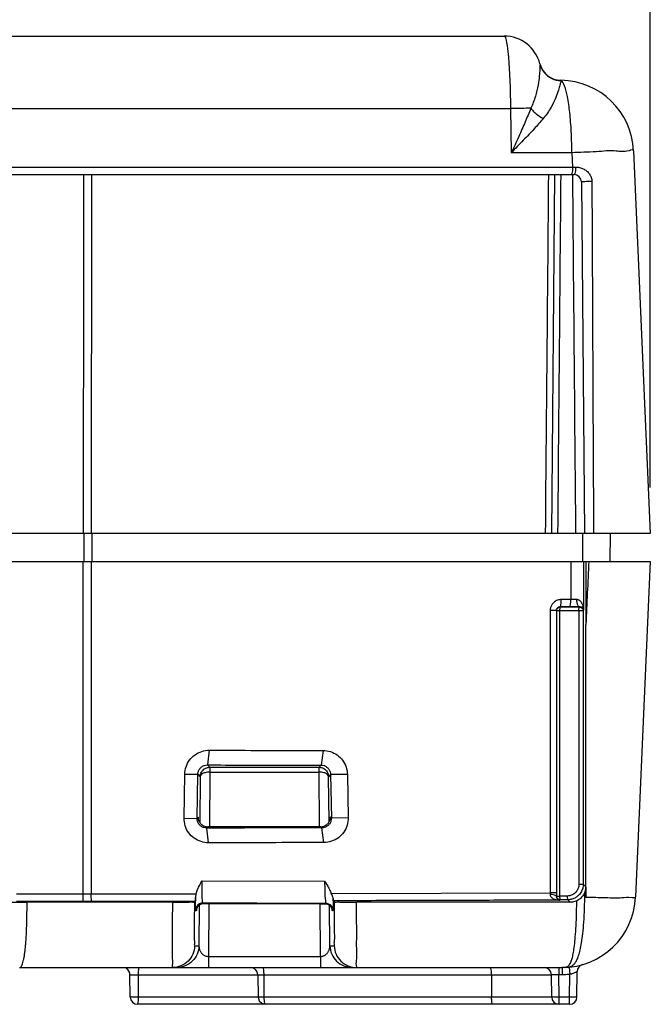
# Model space of a CAD drawing. Header units: inches. Extents: x 0 to 34, y 0 to 22.
# Tile 9 of 73: x 7.5 to 8.4, y 10.6 to 11.9. Entities that reach past the tile are written whole.
import ezdxf

# ---------------------------------------------------------------- set-up
doc = ezdxf.new("R2010")
doc.units = ezdxf.units.IN
doc.header["$LTSCALE"] = 1.87
doc.header["$MEASUREMENT"] = 0
doc.layers.get('0').update_dxf_attribs({"linetype": 'CONTINUOUS'})
doc.layers.add('DIMENSIONS', color=7, linetype='CONTINUOUS')
doc.styles.get("Standard").update_dxf_attribs({"font": 'txt', "width": 0.8})
doc.dimstyles.new('DIMSTYLE_1', dxfattribs={"dimtxt": 0.125, "dimasz": 0.18, "dimexe": 0.18, "dimexo": 0.0625, "dimgap": 0.09, "dimtad": 0, "dimtih": 1, "dimtoh": 1, "dimdec": 3, "dimzin": 4, "dimdsep": 46, "dimtxsty": 'STANDARD', "dimblk": '_FILLED', "dimblk1": '_FILLED', "dimblk2": '_FILLED', "dimcen": 0.09, "dimadec": 0, "dimazin": 0, "dimtp": 0.001, "dimtm": 0.001, "dimtfac": 1, "dimtdec": 3, "dimtofl": 0, "dimtmove": 0, "dimatfit": 3, "dimldrblk": '_FILLED', "dimfxl": 1, "dimtolj": 1, "dimtzin": 4, "dimarcsym": 0})

# ---------------------------------------------------------------- blocks, each defined once
blk = doc.blocks.new('_FILLED')
at = {"color": 0, "linetype": 'BYBLOCK'}
blk.add_solid([(0, 0), (-1, 0.1736), (-1, -0.1736)], dxfattribs=at)
blk = doc.blocks.new('*D0')
at = {"layer": 'DIMENSIONS', "color": 2, "linetype": 'CONTINUOUS'}
for p, q in [((4.3237, 11.2572), (4.3237, 14.2447)), ((8.377, 11.2572), (8.377, 14.2447)), ((4.3237, 14.1197), (5.6945, 14.1197)), ((8.377, 14.1197), (7.2445, 14.1197))]:
    blk.add_line(p, q, dxfattribs=at)
at = {"layer": 'DIMENSIONS', "color": 2, "linetype": 'CONTINUOUS', "xscale": 0.18, "yscale": 0.18, "zscale": 0.18, "rotation": 180}
blk.add_blockref('_FILLED', (4.3237, 14.1197), dxfattribs=at)
at = {"layer": 'DIMENSIONS', "color": 2, "linetype": 'CONTINUOUS', "xscale": 0.18, "yscale": 0.18, "zscale": 0.18}
blk.add_blockref('_FILLED', (8.377, 14.1197), dxfattribs=at)
at = {"layer": 'DIMENSIONS', "color": 2, "linetype": 'CONTINUOUS', "width": 0.8}
for s, p in [('[', (6.382, 14.0572)), (']', (7.082, 14.0572)), ('4.053', (5.757, 14.0572)), ('102.95', (6.482, 14.0572))]:
    blk.add_text(s, height=0.125, dxfattribs=at).set_placement(p)
blk = doc.blocks.new('*D12')
at = {"layer": 'DIMENSIONS', "color": 2, "linetype": 'CONTINUOUS'}
for p, q in [((5.4139, 11.5142), (5.4139, 12.7447)), ((6.3504, 11.6661), (6.3504, 12.7447)), ((5.4139, 12.6197), (5.0539, 12.6197)), ((6.3504, 12.6197), (6.7031, 12.6197))]:
    blk.add_line(p, q, dxfattribs=at)
at = {"layer": 'DIMENSIONS', "color": 2, "linetype": 'CONTINUOUS', "xscale": 0.18, "yscale": 0.18, "zscale": 0.18}
blk.add_blockref('_FILLED', (5.4139, 12.6197), dxfattribs=at)
at = {"layer": 'DIMENSIONS', "color": 2, "linetype": 'CONTINUOUS', "xscale": 0.18, "yscale": 0.18, "zscale": 0.18, "rotation": 180}
blk.add_blockref('_FILLED', (6.3504, 12.6197), dxfattribs=at)
at = {"layer": 'DIMENSIONS', "color": 2, "linetype": 'CONTINUOUS', "width": 0.8}
for s, p in [('.937', (6.7656, 12.5572)), ('[', (7.2906, 12.5572)), ('23.79', (7.3906, 12.5572)), (']', (7.8906, 12.5572))]:
    blk.add_text(s, height=0.125, dxfattribs=at).set_placement(p)

msp = doc.modelspace()

# ---------------------------------------------------------------- linework, layer by layer
at = {"color": 7, "linetype": 'CONTINUOUS'}
for p, q in [((4.522, 11.8697), (8.1787, 11.8697)), ((4.5134, 11.7715), (8.1873, 11.7715)), ((8.1873, 11.7715), (8.1883, 11.7115)), ((8.2705, 11.7115), (8.1883, 11.7115)), ((8.2705, 11.7115), (8.2714, 11.6919)), ((8.3543, 11.7141), (8.377, 11.1947)), ((4.4272, 11.6817), (8.2735, 11.6817)), ((4.4293, 11.6919), (8.2714, 11.6919)), ((7.6187, 11.6817), (7.6183, 11.1947)), ((8.2433, 11.1947), (8.2475, 11.6817)), ((8.2835, 11.6718), (8.2877, 11.1947)), ((8.377, 11.1947), (6.6191, 11.1947)), ((7.6197, 11.1567), (7.6197, 11.1947)), ((8.2852, 11.1567), (8.2855, 11.1947)), ((8.3227, 11.1567), (8.323, 11.1947)), ((6.6201, 11.1567), (8.377, 11.1567)), ((7.6075, 10.6956), (7.6075, 11.1567)), ((7.6182, 11.1567), (7.6182, 10.7056)), ((8.2691, 11.1567), (8.2691, 11.105)), ((8.2865, 11.1567), (8.2865, 11.0904)), ((8.377, 11.1567), (8.3571, 10.7014)), ((8.2691, 11.105), (8.2562, 11.105)), ((8.2547, 11.0949), (8.2546, 11.095)), ((8.2812, 11.095), (8.2809, 11.0948)), ((8.2495, 11.0901), (8.2411, 11.0901)), ((8.2411, 11.0901), (8.2411, 10.707)), ((8.2497, 11.0899), (8.2495, 11.0901)), ((8.2495, 11.0901), (8.2495, 10.707)), ((8.2539, 11.0899), (8.2497, 11.0899)), ((8.2497, 11.0899), (8.2497, 10.7026)), ((8.2801, 11.0898), (8.2539, 11.0899)), ((8.2539, 11.0899), (8.2539, 10.7026)), ((8.2859, 11.0898), (8.2801, 11.0898)), ((8.2801, 11.0898), (8.2801, 10.7187)), ((8.2865, 11.0904), (8.2859, 11.0898)), ((8.2859, 11.0898), (8.2859, 10.7187)), ((7.7785, 10.9006), (7.7761, 10.8806)), ((7.933, 10.9002), (7.9303, 10.8802)), ((7.7761, 10.8806), (7.7792, 10.8774)), ((7.7792, 10.8774), (7.9275, 10.8774)), ((7.7792, 10.8774), (7.7792, 10.8709)), ((7.9303, 10.8802), (7.9275, 10.8774)), ((7.9275, 10.8709), (7.9275, 10.8774)), ((7.7444, 10.8084), (7.7454, 10.8682)), ((7.7454, 10.8682), (7.763, 10.8679)), ((7.762, 10.808), (7.763, 10.8679)), ((7.763, 10.8679), (7.7662, 10.8646)), ((7.7662, 10.8646), (7.7657, 10.8027)), ((7.7792, 10.8709), (7.7786, 10.7963)), ((7.7792, 10.8709), (7.9275, 10.8709)), ((7.9281, 10.7967), (7.9275, 10.8709)), ((7.9432, 10.8674), (7.9405, 10.8646)), ((7.941, 10.8036), (7.9405, 10.8646)), ((7.9659, 10.8677), (7.9432, 10.8674)), ((7.9432, 10.8674), (7.9442, 10.8085)), ((7.9659, 10.8677), (7.967, 10.8089)), ((7.7444, 10.8084), (7.762, 10.808)), ((7.762, 10.808), (7.7637, 10.8098)), ((7.9426, 10.8101), (7.9442, 10.8085)), ((7.967, 10.8089), (7.9442, 10.8085)), ((7.7775, 10.7749), (7.775, 10.7949)), ((7.7757, 10.7955), (7.7765, 10.7964)), ((7.9313, 10.7952), (7.9298, 10.7967)), ((7.934, 10.7752), (7.9313, 10.7952)), ((7.7688, 10.7234), (7.935, 10.723)), ((8.2801, 10.7187), (8.2859, 10.7187)), ((8.2893, 10.7153), (8.2859, 10.7187)), ((7.5169, 10.7055), (7.6075, 10.7055)), ((7.6075, 10.7055), (7.7608, 10.7058)), ((7.9441, 10.7063), (8.2411, 10.707)), ((8.2495, 10.707), (8.2411, 10.707)), ((7.5169, 10.6956), (7.6075, 10.6956)), ((7.7285, 10.6942), (7.5313, 10.6942)), ((7.7584, 10.6948), (7.7595, 10.6958)), ((7.7649, 10.6906), (7.7645, 10.6352)), ((7.7692, 10.6925), (7.7708, 10.6927)), ((7.7708, 10.6927), (7.77, 10.6934)), ((7.7708, 10.6927), (7.7708, 10.6927)), ((7.7779, 10.6926), (7.7773, 10.6207)), ((7.9294, 10.6207), (7.9289, 10.6922)), ((7.9363, 10.693), (7.9356, 10.6923)), ((7.9356, 10.6923), (7.9356, 10.6923)), ((7.9483, 10.6948), (7.9467, 10.6963)), ((8.2683, 10.6942), (7.9782, 10.6942)), ((8.2497, 10.7026), (8.2495, 10.7024)), ((8.2497, 10.7026), (8.2539, 10.7026)), ((8.2642, 10.7026), (8.2539, 10.7026)), ((8.2547, 10.6976), (8.2542, 10.6971)), ((8.2683, 10.6942), (8.265, 10.6976)), ((7.7608, 10.6828), (7.76, 10.6836)), ((7.9422, 10.6352), (7.9418, 10.6899)), ((7.9454, 10.6842), (7.9454, 10.684)), ((7.9463, 10.6832), (7.9456, 10.6825)), ((7.7586, 10.6352), (7.7645, 10.6352)), ((7.9422, 10.6352), (7.9481, 10.6352)), ((7.7773, 10.6207), (7.9294, 10.6207)), ((7.7773, 10.6207), (7.7773, 10.6057)), ((7.9294, 10.6207), (7.9294, 10.6057)), ((7.5212, 10.6057), (8.2572, 10.6057)), ((8.2529, 10.6057), (8.2529, 10.5958)), ((8.2572, 10.6057), (8.2572, 10.5958)), ((8.2668, 10.6062), (8.2678, 10.5963)), ((8.2775, 10.5656), (8.2778, 10.6002)), ((7.6712, 10.5656), (7.6709, 10.5958)), ((7.6823, 10.5958), (7.8444, 10.5958)), ((7.6826, 10.5656), (7.6823, 10.5958)), ((7.8444, 10.5958), (7.8447, 10.5656)), ((7.8528, 10.5958), (8.2429, 10.5958)), ((7.8531, 10.5656), (7.8528, 10.5958)), ((8.1615, 10.5958), (8.1616, 10.5656)), ((8.2432, 10.5656), (8.2429, 10.5958)), ((8.2572, 10.5958), (8.2529, 10.5958)), ((8.2532, 10.5656), (8.2529, 10.5958)), ((8.2675, 10.5656), (8.2678, 10.5963)), ((7.8447, 10.5656), (7.6826, 10.5656)), ((7.8497, 10.5571), (7.8547, 10.5557)), ((8.2432, 10.5656), (7.8531, 10.5656)), ((8.2675, 10.5656), (8.2532, 10.5656)), ((8.2532, 10.5557), (8.2532, 10.5656)), ((8.2675, 10.5557), (8.2675, 10.5656)), ((8.2675, 10.5557), (7.6812, 10.5557))]:
    msp.add_line(p, q, dxfattribs=at)
for points in [[(7.761, 10.6847), (7.761, 10.6844), (7.761, 10.6847), (7.7614, 10.6862), (7.7629, 10.6888), (7.7655, 10.6912), (7.7692, 10.6925)], [(7.9356, 10.6923), (7.9374, 10.6921), (7.941, 10.6906), (7.9436, 10.6882), (7.945, 10.6856), (7.9454, 10.6842)], [(7.8447, 10.5656), (7.8461, 10.5606), (7.8497, 10.5571)]]:
    msp.add_lwpolyline(points, dxfattribs=at)
for centre, radius, start, end in [((8.1787, 11.8197), 0.05, 14.121, 90), ((8.2562, 11.8397), 0.03, 194.4686, 269.214), ((8.2544, 11.7097), 0.1, 2.5, 89.2147), ((8.2735, 11.6717), 0.01, 0.5, 90), ((8.2572, 10.7057), 0.1, 270, 357.5), ((7.6609, 10.5957), 0.01, 0.5, 60.1667), ((7.8344, 10.5957), 0.01, 0.5709, 90), ((8.2329, 10.5957), 0.01, 0.5, 90), ((8.2878, 10.6001), 0.01, 106.1574, 179.5), ((7.6812, 10.5657), 0.01, 180.5, 270), ((8.2532, 10.5657), 0.01, 180.5, 270), ((8.2675, 10.5657), 0.01, 270, 359.5)]:
    msp.add_arc(centre, radius, start, end, dxfattribs=at)
for points, knots in [([(8.1787, 11.8697), (8.18, 11.8697), (8.1814, 11.8634), (8.1831, 11.8553), (8.1846, 11.8392), (8.186, 11.8197), (8.1869, 11.7963), (8.1872, 11.78), (8.1873, 11.7715)], [0, 0, 0, 0, 0.039314, 0.140019, 0.298167, 0.503589, 0.742775, 1, 1, 1, 1]), ([(8.2272, 11.8319), (8.2274, 11.8312), (8.2272, 11.8287), (8.2271, 11.8234), (8.2263, 11.8146), (8.2247, 11.8023), (8.2212, 11.7874), (8.2173, 11.777), (8.2147, 11.7717)], [0, 0, 0, 0, 0.035234, 0.119436, 0.260391, 0.46096, 0.718056, 1, 1, 1, 1]), ([(8.2272, 11.8319), (8.2283, 11.8277), (8.2323, 11.8197), (8.2428, 11.8114), (8.2515, 11.8094), (8.2559, 11.8093)], [0, 0, 0, 0, 0.33298, 0.666276, 1, 1, 1, 1]), ([(8.2559, 11.8093), (8.2557, 11.8086), (8.2552, 11.8066), (8.2541, 11.8023), (8.2522, 11.7953), (8.2485, 11.7851), (8.242, 11.7719), (8.2357, 11.7626), (8.2317, 11.758)], [0, 0, 0, 0, 0.036228, 0.109968, 0.232126, 0.416761, 0.678404, 1, 1, 1, 1]), ([(8.2558, 11.8097), (8.2558, 11.8097), (8.2558, 11.8095), (8.2559, 11.8094), (8.2559, 11.8093)], [0, 0, 0, 0, 0.250604, 1, 1, 1, 1]), ([(8.2705, 11.72), (8.2703, 11.7267), (8.2698, 11.7421), (8.2681, 11.7646), (8.2652, 11.7858), (8.2617, 11.7999), (8.2583, 11.8079), (8.2559, 11.8093)], [0, 0, 0, 0, 0.218469, 0.505416, 0.741861, 0.909454, 1, 1, 1, 1]), ([(8.2147, 11.7717), (8.2105, 11.7717), (8.2014, 11.7717), (8.1922, 11.7715), (8.1873, 11.7715)], [0, 0, 0, 0, 0.460135, 1, 1, 1, 1]), ([(8.2147, 11.7717), (8.2123, 11.7656), (8.207, 11.7527), (8.1982, 11.7326), (8.1918, 11.7187), (8.1883, 11.7115)], [0, 0, 0, 0, 0.302169, 0.635802, 1, 1, 1, 1]), ([(8.2147, 11.7717), (8.2162, 11.7699), (8.2195, 11.7664), (8.2252, 11.7618), (8.2295, 11.7592), (8.2317, 11.758)], [0, 0, 0, 0, 0.315109, 0.653793, 1, 1, 1, 1]), ([(8.2317, 11.758), (8.2276, 11.7531), (8.2187, 11.7431), (8.2042, 11.7277), (8.1938, 11.717), (8.1884, 11.7115)], [0, 0, 0, 0, 0.297245, 0.631311, 1, 1, 1, 1]), ([(8.3543, 11.7141), (8.3542, 11.7161), (8.3416, 11.7115), (8.329, 11.7152), (8.3009, 11.7121), (8.2815, 11.7119), (8.2705, 11.7115)], [0, 0, 0, 0, 0.073292, 0.283843, 0.605907, 1, 1, 1, 1]), ([(7.6079, 11.6817), (7.6078, 11.6196), (7.6077, 11.4573), (7.6075, 11.2949), (7.6074, 11.1947)], [0, 0, 0, 0, 0.382599, 1, 1, 1, 1]), ([(8.2349, 11.1947), (8.2356, 11.2806), (8.2371, 11.4429), (8.2385, 11.6053), (8.2391, 11.6817)], [0, 0, 0, 0, 0.528927, 1, 1, 1, 1]), ([(8.2516, 11.1947), (8.2524, 11.2806), (8.2538, 11.4429), (8.2552, 11.6052), (8.2559, 11.6817)], [0, 0, 0, 0, 0.528902, 1, 1, 1, 1]), ([(8.2714, 11.6919), (8.2714, 11.6902), (8.2713, 11.6871), (8.2709, 11.6846), (8.2706, 11.6831)], [0, 0, 0, 0, 0.573326, 1, 1, 1, 1]), ([(8.2714, 11.6919), (8.2721, 11.6919), (8.2735, 11.6919), (8.2749, 11.6919), (8.2755, 11.6919)], [0, 0, 0, 0, 0.500927, 1, 1, 1, 1]), ([(8.2755, 11.6919), (8.2756, 11.6902), (8.2754, 11.6871), (8.2749, 11.684), (8.2741, 11.6817), (8.2735, 11.6817)], [0, 0, 0, 0, 0.479354, 0.838603, 1, 1, 1, 1]), ([(8.2755, 11.6919), (8.2773, 11.6919), (8.2809, 11.6916), (8.2843, 11.6904), (8.2859, 11.6896)], [0, 0, 0, 0, 0.497664, 1, 1, 1, 1]), ([(8.2906, 11.6867), (8.292, 11.6855), (8.2944, 11.6829), (8.296, 11.6798), (8.2966, 11.6783)], [0, 0, 0, 0, 0.532261, 1, 1, 1, 1]), ([(8.276, 11.1947), (8.2753, 11.2781), (8.2739, 11.4371), (8.2725, 11.5961), (8.2719, 11.6717)], [0, 0, 0, 0, 0.524353, 1, 1, 1, 1]), ([(8.2977, 11.6722), (8.296, 11.6722), (8.293, 11.6721), (8.2883, 11.6723), (8.286, 11.6716), (8.2835, 11.6722), (8.2835, 11.6718)], [0, 0, 0, 0, 0.343717, 0.675101, 0.913171, 1, 1, 1, 1]), ([(8.2966, 11.6783), (8.2967, 11.6781), (8.2973, 11.6761), (8.2977, 11.674), (8.2977, 11.6722)], [0, 0, 0, 0, 0.10586, 1, 1, 1, 1]), ([(8.2977, 11.6722), (8.2979, 11.6172), (8.2985, 11.5091), (8.2992, 11.35), (8.2997, 11.2458), (8.3, 11.1947)], [0, 0, 0, 0, 0.345635, 0.67897, 1, 1, 1, 1]), ([(7.6088, 11.1567), (7.6088, 11.1594), (7.6088, 11.1721), (7.6088, 11.1847), (7.6088, 11.1947)], [0, 0, 0, 0, 0.210539, 1, 1, 1, 1]), ([(8.2897, 11.1567), (8.2897, 11.1425), (8.2897, 11.114), (8.2896, 11.0855), (8.2896, 11.0712)], [0, 0, 0, 0, 0.500034, 1, 1, 1, 1]), ([(8.2934, 11.1567), (8.2928, 11.1425), (8.2915, 11.114), (8.2903, 11.0855), (8.2896, 11.0712)], [0, 0, 0, 0, 0.49998, 1, 1, 1, 1]), ([(8.2562, 11.105), (8.2554, 11.105), (8.2536, 11.1049), (8.2509, 11.1042), (8.2482, 11.1029), (8.2454, 11.1008), (8.2431, 11.0979), (8.2415, 11.0942), (8.2411, 11.0915), (8.2411, 11.0901)], [0, 0, 0, 0, 0.104386, 0.220551, 0.35051, 0.495516, 0.654111, 0.822879, 1, 1, 1, 1]), ([(8.2546, 11.095), (8.2551, 11.0951), (8.2556, 11.0974), (8.2561, 11.1003), (8.2562, 11.1034), (8.2562, 11.105)], [0, 0, 0, 0, 0.15685, 0.517262, 1, 1, 1, 1]), ([(8.2675, 11.095), (8.268, 11.095), (8.2685, 11.0974), (8.269, 11.1003), (8.2691, 11.1033), (8.2691, 11.105)], [0, 0, 0, 0, 0.157061, 0.517416, 1, 1, 1, 1]), ([(8.2773, 11.105), (8.2765, 11.105), (8.2748, 11.105), (8.272, 11.105), (8.2701, 11.105), (8.2691, 11.105)], [0, 0, 0, 0, 0.297702, 0.637637, 1, 1, 1, 1]), ([(8.2865, 11.0904), (8.2865, 11.0913), (8.2864, 11.0929), (8.286, 11.0952), (8.2854, 11.0973), (8.2847, 11.099), (8.2839, 11.1005), (8.2831, 11.1018), (8.2821, 11.1029), (8.2811, 11.1038), (8.28, 11.1044), (8.2787, 11.1049), (8.2778, 11.105), (8.2773, 11.105)], [0, 0, 0, 0, 0.137264, 0.260424, 0.370995, 0.470892, 0.561713, 0.644032, 0.718373, 0.786879, 0.853464, 0.922543, 1, 1, 1, 1]), ([(8.2546, 11.095), (8.2543, 11.095), (8.2537, 11.095), (8.2528, 11.0948), (8.2519, 11.0943), (8.251, 11.0936), (8.2502, 11.0927), (8.2496, 11.0914), (8.2495, 11.0905), (8.2495, 11.0901)], [0, 0, 0, 0, 0.10485, 0.221321, 0.351303, 0.496067, 0.654302, 0.822831, 1, 1, 1, 1]), ([(8.2497, 11.0899), (8.2497, 11.0907), (8.2502, 11.0925), (8.2521, 11.0944), (8.2539, 11.0949), (8.2547, 11.0949)], [0, 0, 0, 0, 0.333325, 0.666675, 1, 1, 1, 1]), ([(8.2547, 11.0949), (8.2545, 11.0948), (8.2542, 11.0937), (8.2539, 11.0922), (8.254, 11.0907), (8.2539, 11.0899)], [0, 0, 0, 0, 0.156877, 0.517282, 1, 1, 1, 1]), ([(8.2675, 11.095), (8.2653, 11.095), (8.261, 11.095), (8.2567, 11.095), (8.2546, 11.095)], [0, 0, 0, 0, 0.499983, 1, 1, 1, 1]), ([(8.2809, 11.0948), (8.2766, 11.0948), (8.2678, 11.0948), (8.2591, 11.0948), (8.2547, 11.0949)], [0, 0, 0, 0, 0.499953, 1, 1, 1, 1]), ([(8.2812, 11.095), (8.2798, 11.095), (8.2769, 11.095), (8.274, 11.095), (8.2724, 11.095)], [0, 0, 0, 0, 0.467259, 1, 1, 1, 1]), ([(8.2812, 11.095), (8.2804, 11.0951), (8.2787, 11.0968), (8.2781, 11.0988), (8.2778, 11.1001)], [0, 0, 0, 0, 0.37604, 1, 1, 1, 1]), ([(8.2801, 11.0898), (8.2801, 11.0906), (8.2801, 11.0921), (8.2804, 11.0936), (8.2806, 11.0948), (8.2809, 11.0948)], [0, 0, 0, 0, 0.482405, 0.842693, 1, 1, 1, 1]), ([(8.2809, 11.0948), (8.2818, 11.0948), (8.2835, 11.0943), (8.285, 11.0928), (8.2856, 11.0917), (8.2857, 11.0913)], [0, 0, 0, 0, 0.403491, 0.825188, 1, 1, 1, 1]), ([(8.2865, 11.0904), (8.2865, 11.0907), (8.2864, 11.0912), (8.2862, 11.092), (8.2858, 11.0926), (8.2854, 11.0932), (8.2849, 11.0936), (8.2844, 11.0941), (8.2839, 11.0944), (8.2833, 11.0947), (8.2827, 11.0949), (8.2822, 11.0949), (8.282, 11.095)], [0, 0, 0, 0, 0.119745, 0.230734, 0.335118, 0.434887, 0.531537, 0.625318, 0.71612, 0.805674, 0.898412, 1, 1, 1, 1]), ([(8.2893, 10.7008), (8.2894, 10.7392), (8.2894, 10.8187), (8.2895, 10.9422), (8.2896, 11.0273), (8.2896, 11.0712)], [0, 0, 0, 0, 0.310809, 0.644315, 1, 1, 1, 1]), ([(7.7454, 10.8682), (7.7455, 10.8715), (7.7466, 10.8783), (7.7514, 10.8875), (7.7589, 10.8948), (7.7682, 10.8995), (7.7751, 10.9006), (7.7785, 10.9006)], [0, 0, 0, 0, 0.195805, 0.395907, 0.597667, 0.799497, 1, 1, 1, 1]), ([(7.7785, 10.9006), (7.7947, 10.9005), (7.832, 10.9004), (7.8835, 10.9003), (7.9188, 10.9002), (7.933, 10.9002)], [0, 0, 0, 0, 0.31491, 0.724792, 1, 1, 1, 1]), ([(7.933, 10.9002), (7.9363, 10.9002), (7.9431, 10.8991), (7.9524, 10.8945), (7.9598, 10.8872), (7.9647, 10.878), (7.9659, 10.8711), (7.9659, 10.8677)], [0, 0, 0, 0, 0.196677, 0.396536, 0.597676, 0.800004, 1, 1, 1, 1]), ([(7.763, 10.8679), (7.763, 10.8692), (7.7635, 10.8718), (7.7654, 10.8755), (7.7683, 10.8783), (7.772, 10.8802), (7.7747, 10.8806), (7.7761, 10.8806)], [0, 0, 0, 0, 0.195756, 0.396332, 0.597773, 0.798783, 1, 1, 1, 1]), ([(7.7662, 10.8646), (7.7662, 10.8668), (7.7675, 10.8713), (7.772, 10.8758), (7.7758, 10.8771), (7.7775, 10.8773)], [0, 0, 0, 0, 0.360652, 0.725648, 1, 1, 1, 1]), ([(7.7761, 10.8806), (7.7923, 10.8805), (7.8295, 10.8804), (7.8809, 10.8803), (7.9161, 10.8802), (7.9303, 10.8802)], [0, 0, 0, 0, 0.31491, 0.724792, 1, 1, 1, 1]), ([(7.9275, 10.8774), (7.9298, 10.8774), (7.9343, 10.8762), (7.9392, 10.8714), (7.9405, 10.8669), (7.9405, 10.8646)], [0, 0, 0, 0, 0.333325, 0.666675, 1, 1, 1, 1]), ([(7.9303, 10.8802), (7.9316, 10.8802), (7.9343, 10.8798), (7.9379, 10.8779), (7.9408, 10.8751), (7.9427, 10.8714), (7.9432, 10.8687), (7.9432, 10.8674)], [0, 0, 0, 0, 0.19622, 0.396228, 0.597179, 0.799044, 1, 1, 1, 1]), ([(7.7792, 10.8709), (7.777, 10.8709), (7.7731, 10.8704), (7.7682, 10.8686), (7.7662, 10.8659), (7.7662, 10.8646)], [0, 0, 0, 0, 0.419609, 0.761656, 1, 1, 1, 1]), ([(7.9405, 10.8646), (7.9405, 10.8659), (7.9385, 10.8686), (7.9336, 10.8704), (7.9297, 10.8709), (7.9275, 10.8709)], [0, 0, 0, 0, 0.236165, 0.579057, 1, 1, 1, 1]), ([(7.7775, 10.7749), (7.774, 10.7749), (7.7671, 10.776), (7.7576, 10.7807), (7.7501, 10.7883), (7.7453, 10.7978), (7.7443, 10.8049), (7.7444, 10.8084)], [0, 0, 0, 0, 0.196738, 0.396836, 0.597885, 0.800134, 1, 1, 1, 1]), ([(7.775, 10.7949), (7.7737, 10.7949), (7.7709, 10.7953), (7.7672, 10.7972), (7.7642, 10.8001), (7.7624, 10.8039), (7.762, 10.8067), (7.762, 10.808)], [0, 0, 0, 0, 0.19704, 0.397753, 0.598368, 0.7996, 1, 1, 1, 1]), ([(7.7667, 10.801), (7.7657, 10.8022), (7.7641, 10.805), (7.7637, 10.8082), (7.7637, 10.8098)], [0, 0, 0, 0, 0.499002, 1, 1, 1, 1]), ([(7.9298, 10.7967), (7.9306, 10.7967), (7.9321, 10.7968), (7.9335, 10.7972), (7.9342, 10.7975)], [0, 0, 0, 0, 0.499293, 1, 1, 1, 1]), ([(7.9442, 10.8085), (7.9442, 10.8072), (7.9439, 10.8044), (7.9421, 10.8007), (7.9391, 10.7977), (7.9354, 10.7957), (7.9327, 10.7952), (7.9313, 10.7952)], [0, 0, 0, 0, 0.196669, 0.398029, 0.59965, 0.800275, 1, 1, 1, 1]), ([(7.967, 10.8089), (7.967, 10.8055), (7.966, 10.7985), (7.9614, 10.789), (7.954, 10.7813), (7.9445, 10.7764), (7.9375, 10.7753), (7.934, 10.7752)], [0, 0, 0, 0, 0.19626, 0.396661, 0.598347, 0.800052, 1, 1, 1, 1]), ([(7.9426, 10.8101), (7.9427, 10.8087), (7.9423, 10.8059), (7.9406, 10.8022), (7.9378, 10.7993), (7.9355, 10.7979), (7.9342, 10.7975)], [0, 0, 0, 0, 0.260521, 0.507198, 0.752068, 1, 1, 1, 1]), ([(7.7747, 10.7965), (7.775, 10.7964), (7.7756, 10.7964), (7.7762, 10.7964), (7.7765, 10.7964)], [0, 0, 0, 0, 0.500131, 1, 1, 1, 1]), ([(7.9313, 10.7952), (7.9149, 10.7952), (7.8772, 10.7951), (7.8252, 10.795), (7.7894, 10.7949), (7.775, 10.7949)], [0, 0, 0, 0, 0.314562, 0.723481, 1, 1, 1, 1]), ([(7.9298, 10.7967), (7.9128, 10.7967), (7.8787, 10.7966), (7.8277, 10.7965), (7.7936, 10.7964), (7.7765, 10.7964)], [0, 0, 0, 0, 0.333141, 0.666477, 1, 1, 1, 1]), ([(7.934, 10.7752), (7.9176, 10.7752), (7.8798, 10.7751), (7.8277, 10.775), (7.7919, 10.7749), (7.7775, 10.7749)], [0, 0, 0, 0, 0.314562, 0.723481, 1, 1, 1, 1]), ([(7.7608, 10.7058), (7.7613, 10.7078), (7.7626, 10.7118), (7.7655, 10.7176), (7.7677, 10.7215), (7.7688, 10.7234)], [0, 0, 0, 0, 0.314679, 0.648483, 1, 1, 1, 1]), ([(7.77, 10.6934), (7.7695, 10.6936), (7.7695, 10.6963), (7.7688, 10.6999), (7.7688, 10.7066), (7.7687, 10.7145), (7.7688, 10.7204), (7.7688, 10.7234)], [0, 0, 0, 0, 0.056764, 0.201817, 0.422223, 0.696325, 1, 1, 1, 1]), ([(7.935, 10.723), (7.9361, 10.7211), (7.9384, 10.7174), (7.9416, 10.7119), (7.9433, 10.7081), (7.9441, 10.7063)], [0, 0, 0, 0, 0.350184, 0.683429, 1, 1, 1, 1]), ([(7.935, 10.723), (7.935, 10.72), (7.9352, 10.7142), (7.9355, 10.7062), (7.9355, 10.6996), (7.9363, 10.6958), (7.9359, 10.6934), (7.9363, 10.693)], [0, 0, 0, 0, 0.304367, 0.579981, 0.800983, 0.94563, 1, 1, 1, 1]), ([(8.2801, 10.7187), (8.2801, 10.7179), (8.28, 10.7165), (8.2796, 10.7144), (8.2788, 10.7123), (8.2777, 10.7101), (8.2761, 10.708), (8.274, 10.7059), (8.2713, 10.7042), (8.2691, 10.7034), (8.268, 10.7031)], [0, 0, 0, 0, 0.100634, 0.201364, 0.306084, 0.418264, 0.541225, 0.678105, 0.83141, 1, 1, 1, 1]), ([(7.6193, 10.6956), (7.6188, 10.6956), (7.6188, 10.6981), (7.6182, 10.7008), (7.6182, 10.7039), (7.6182, 10.7056)], [0, 0, 0, 0, 0.147727, 0.510675, 1, 1, 1, 1]), ([(7.7608, 10.7058), (7.7606, 10.7053), (7.7603, 10.7041), (7.7599, 10.7024), (7.7598, 10.7012), (7.7598, 10.7007)], [0, 0, 0, 0, 0.349311, 0.691679, 1, 1, 1, 1]), ([(7.9466, 10.6991), (7.9466, 10.6998), (7.9462, 10.7013), (7.9452, 10.7037), (7.9445, 10.7054), (7.9441, 10.7063)], [0, 0, 0, 0, 0.278712, 0.629034, 1, 1, 1, 1]), ([(8.2411, 10.7047), (8.241, 10.7042), (8.2412, 10.7032), (8.2418, 10.7019), (8.2429, 10.7006), (8.2444, 10.6995), (8.2463, 10.6985), (8.2486, 10.6978), (8.2513, 10.6972), (8.2532, 10.6971), (8.2542, 10.6971)], [0, 0, 0, 0, 0.085695, 0.175525, 0.272736, 0.383164, 0.510725, 0.65569, 0.816258, 1, 1, 1, 1]), ([(8.2411, 10.707), (8.2411, 10.7067), (8.2411, 10.7059), (8.2411, 10.7051), (8.2411, 10.7047)], [0, 0, 0, 0, 0.489404, 1, 1, 1, 1]), ([(8.2495, 10.7024), (8.2495, 10.7029), (8.2477, 10.7038), (8.245, 10.7044), (8.2425, 10.7046), (8.2411, 10.7047)], [0, 0, 0, 0, 0.173514, 0.522845, 1, 1, 1, 1]), ([(8.2495, 10.707), (8.2495, 10.7063), (8.2495, 10.7047), (8.2495, 10.7032), (8.2495, 10.7024)], [0, 0, 0, 0, 0.489537, 1, 1, 1, 1]), ([(8.2695, 10.6073), (8.2705, 10.6078), (8.2726, 10.6091), (8.2753, 10.6122), (8.2777, 10.6165), (8.28, 10.6223), (8.2821, 10.63), (8.284, 10.64), (8.2856, 10.6527), (8.287, 10.6683), (8.2879, 10.687), (8.2881, 10.7006), (8.288, 10.708)], [0, 0, 0, 0, 0.032504, 0.06927, 0.114655, 0.172731, 0.247487, 0.342937, 0.463053, 0.611406, 0.790409, 1, 1, 1, 1]), ([(8.2807, 10.7048), (8.2799, 10.7039), (8.2779, 10.702), (8.2743, 10.6997), (8.2715, 10.6986), (8.27, 10.6982)], [0, 0, 0, 0, 0.298384, 0.632574, 1, 1, 1, 1]), ([(8.288, 10.708), (8.2874, 10.7062), (8.2856, 10.7029), (8.2819, 10.6989), (8.2788, 10.6969), (8.2772, 10.6962)], [0, 0, 0, 0, 0.341132, 0.67578, 1, 1, 1, 1]), ([(8.2842, 10.7104), (8.2838, 10.7094), (8.2828, 10.7074), (8.2815, 10.7057), (8.2807, 10.7048)], [0, 0, 0, 0, 0.477033, 1, 1, 1, 1]), ([(8.2893, 10.7153), (8.2893, 10.7144), (8.2892, 10.7128), (8.2888, 10.7103), (8.2883, 10.7088), (8.288, 10.708)], [0, 0, 0, 0, 0.332892, 0.666262, 1, 1, 1, 1]), ([(8.2893, 10.7153), (8.2893, 10.7137), (8.2893, 10.7105), (8.2893, 10.7057), (8.2893, 10.7025), (8.2893, 10.7008)], [0, 0, 0, 0, 0.325158, 0.658898, 1, 1, 1, 1]), ([(7.5015, 10.6947), (7.5026, 10.6945), (7.5059, 10.6945), (7.5123, 10.6943), (7.5212, 10.6943), (7.5278, 10.6942), (7.5313, 10.6942)], [0, 0, 0, 0, 0.109377, 0.335958, 0.648922, 1, 1, 1, 1]), ([(7.5256, 10.6123), (7.526, 10.6135), (7.5266, 10.6162), (7.5275, 10.6205), (7.5282, 10.6256), (7.5289, 10.6313), (7.5295, 10.6377), (7.53, 10.6446), (7.5304, 10.652), (7.5307, 10.6598), (7.531, 10.668), (7.5311, 10.6766), (7.5312, 10.6853), (7.5313, 10.6912), (7.5313, 10.6942)], [0, 0, 0, 0, 0.045598, 0.099777, 0.162112, 0.232267, 0.309709, 0.393949, 0.484382, 0.580174, 0.680407, 0.784315, 0.891139, 1, 1, 1, 1]), ([(7.6075, 10.6956), (7.6094, 10.6956), (7.6134, 10.6956), (7.6173, 10.6956), (7.6193, 10.6956)], [0, 0, 0, 0, 0.501129, 1, 1, 1, 1]), ([(7.6193, 10.6956), (7.6427, 10.6956), (7.6894, 10.6957), (7.7362, 10.6958), (7.7595, 10.6958)], [0, 0, 0, 0, 0.500183, 1, 1, 1, 1]), ([(7.7285, 10.6942), (7.7284, 10.6864), (7.7283, 10.6714), (7.728, 10.6502), (7.7284, 10.6329), (7.7275, 10.6182), (7.7294, 10.6119), (7.7276, 10.6057), (7.7286, 10.6057)], [0, 0, 0, 0, 0.265805, 0.508425, 0.713657, 0.869489, 0.966805, 1, 1, 1, 1]), ([(7.7285, 10.6942), (7.7322, 10.6942), (7.7392, 10.6944), (7.7486, 10.694), (7.7544, 10.695), (7.7579, 10.6942), (7.7584, 10.6948)], [0, 0, 0, 0, 0.377628, 0.700838, 0.918887, 1, 1, 1, 1]), ([(7.7584, 10.6948), (7.7584, 10.6894), (7.7582, 10.6793), (7.758, 10.665), (7.7583, 10.6534), (7.7577, 10.6435), (7.7589, 10.6393), (7.7579, 10.6352), (7.7586, 10.6352)], [0, 0, 0, 0, 0.267791, 0.510729, 0.715301, 0.870207, 0.966825, 1, 1, 1, 1]), ([(7.7598, 10.7007), (7.7597, 10.6998), (7.7598, 10.6984), (7.7595, 10.6969), (7.7597, 10.696), (7.7595, 10.6958)], [0, 0, 0, 0, 0.523718, 0.870622, 1, 1, 1, 1]), ([(7.76, 10.6836), (7.7595, 10.6841), (7.7603, 10.6874), (7.7595, 10.6927), (7.7598, 10.6978), (7.7598, 10.7007)], [0, 0, 0, 0, 0.13219, 0.491336, 1, 1, 1, 1]), ([(7.77, 10.6934), (7.7683, 10.6934), (7.7649, 10.6925), (7.761, 10.6887), (7.7601, 10.6853), (7.76, 10.6836)], [0, 0, 0, 0, 0.333328, 0.666678, 1, 1, 1, 1]), ([(7.7664, 10.6917), (7.7662, 10.6916), (7.7646, 10.6907), (7.7633, 10.6895), (7.7624, 10.6882)], [0, 0, 0, 0, 0.125375, 1, 1, 1, 1]), ([(7.77, 10.6934), (7.7978, 10.6933), (7.8532, 10.6932), (7.9086, 10.6931), (7.9363, 10.693)], [0, 0, 0, 0, 0.500244, 1, 1, 1, 1]), ([(7.7708, 10.6927), (7.7891, 10.6926), (7.8257, 10.6925), (7.8807, 10.6924), (7.9173, 10.6923), (7.9356, 10.6923)], [0, 0, 0, 0, 0.333536, 0.666871, 1, 1, 1, 1]), ([(7.9363, 10.693), (7.938, 10.693), (7.9415, 10.6921), (7.9453, 10.6884), (7.9463, 10.6849), (7.9463, 10.6832)], [0, 0, 0, 0, 0.333325, 0.666675, 1, 1, 1, 1]), ([(7.9397, 10.6914), (7.94, 10.6913), (7.9404, 10.6911), (7.9407, 10.6909), (7.9408, 10.6908)], [0, 0, 0, 0, 0.758497, 1, 1, 1, 1]), ([(7.9466, 10.6991), (7.9466, 10.6976), (7.9466, 10.695), (7.9466, 10.6916), (7.9466, 10.6897), (7.9466, 10.6889)], [0, 0, 0, 0, 0.427008, 0.76067, 1, 1, 1, 1]), ([(7.9467, 10.6963), (7.9466, 10.6964), (7.9468, 10.6975), (7.9466, 10.6984), (7.9466, 10.6991)], [0, 0, 0, 0, 0.276727, 1, 1, 1, 1]), ([(8.2542, 10.6971), (8.2201, 10.697), (8.1518, 10.6968), (8.0493, 10.6965), (7.981, 10.6963), (7.9467, 10.6963)], [0, 0, 0, 0, 0.332895, 0.666241, 1, 1, 1, 1]), ([(7.9481, 10.6352), (7.9488, 10.6352), (7.9478, 10.6393), (7.949, 10.6435), (7.9485, 10.6534), (7.9487, 10.665), (7.9485, 10.6793), (7.9484, 10.6894), (7.9483, 10.6948)], [0, 0, 0, 0, 0.033174, 0.129744, 0.284581, 0.489077, 0.731995, 1, 1, 1, 1]), ([(7.9483, 10.6948), (7.9489, 10.6942), (7.9524, 10.695), (7.9581, 10.694), (7.9675, 10.6944), (7.9745, 10.6942), (7.9782, 10.6942)], [0, 0, 0, 0, 0.081068, 0.299122, 0.622408, 1, 1, 1, 1]), ([(7.9784, 10.6086), (7.9776, 10.6126), (7.9793, 10.6182), (7.9783, 10.6329), (7.9787, 10.6502), (7.9784, 10.6714), (7.9783, 10.6864), (7.9782, 10.6942)], [0, 0, 0, 0, 0.100654, 0.261837, 0.474115, 0.725067, 1, 1, 1, 1]), ([(8.2495, 10.7024), (8.2495, 10.702), (8.2495, 10.7014), (8.2498, 10.7005), (8.2502, 10.6996), (8.2507, 10.6989), (8.2514, 10.6982), (8.2522, 10.6976), (8.2531, 10.6972), (8.2538, 10.6971), (8.2542, 10.6971)], [0, 0, 0, 0, 0.12262, 0.24375, 0.361647, 0.480619, 0.603263, 0.7295, 0.858969, 1, 1, 1, 1]), ([(8.2547, 10.6976), (8.2539, 10.6976), (8.2521, 10.6981), (8.2502, 10.7), (8.2497, 10.7017), (8.2497, 10.7026)], [0, 0, 0, 0, 0.333325, 0.666675, 1, 1, 1, 1]), ([(8.2539, 10.7026), (8.254, 10.7018), (8.2539, 10.7002), (8.2542, 10.6988), (8.2545, 10.6976), (8.2547, 10.6976)], [0, 0, 0, 0, 0.482718, 0.843123, 1, 1, 1, 1]), ([(8.265, 10.6976), (8.2633, 10.6976), (8.2598, 10.6976), (8.2564, 10.6976), (8.2547, 10.6976)], [0, 0, 0, 0, 0.499957, 1, 1, 1, 1]), ([(8.2642, 10.7026), (8.2642, 10.7018), (8.2642, 10.7003), (8.2645, 10.6988), (8.2647, 10.6976), (8.265, 10.6976)], [0, 0, 0, 0, 0.482596, 0.842955, 1, 1, 1, 1]), ([(8.2772, 10.6962), (8.2763, 10.6958), (8.2744, 10.695), (8.2714, 10.6944), (8.2694, 10.6942), (8.2683, 10.6942)], [0, 0, 0, 0, 0.333811, 0.66713, 1, 1, 1, 1]), ([(8.2723, 10.6242), (8.2729, 10.6271), (8.2739, 10.6336), (8.2751, 10.6449), (8.2761, 10.6591), (8.2769, 10.6765), (8.2771, 10.6892), (8.2772, 10.6962)], [0, 0, 0, 0, 0.120187, 0.275018, 0.470387, 0.711254, 1, 1, 1, 1]), ([(8.3571, 10.7014), (8.357, 10.6997), (8.3473, 10.7015), (8.337, 10.6992), (8.3143, 10.7004), (8.2984, 10.7005), (8.2893, 10.7008)], [0, 0, 0, 0, 0.072115, 0.27679, 0.596262, 1, 1, 1, 1]), ([(7.7624, 10.6882), (7.7623, 10.688), (7.7621, 10.6877), (7.762, 10.6874), (7.7619, 10.6873)], [0, 0, 0, 0, 0.455537, 1, 1, 1, 1]), ([(7.944, 10.6877), (7.9441, 10.6876), (7.9447, 10.6865), (7.9452, 10.6852), (7.9454, 10.684)], [0, 0, 0, 0, 0.095067, 1, 1, 1, 1]), ([(7.9465, 10.6862), (7.9465, 10.6855), (7.9463, 10.6845), (7.9465, 10.6834), (7.9463, 10.6832)], [0, 0, 0, 0, 0.72847, 1, 1, 1, 1]), ([(7.7586, 10.6352), (7.7585, 10.6313), (7.7569, 10.6236), (7.7502, 10.6138), (7.7403, 10.6072), (7.7325, 10.6057), (7.7286, 10.6057)], [0, 0, 0, 0, 0.250018, 0.500025, 0.750017, 1, 1, 1, 1]), ([(7.7645, 10.6352), (7.7644, 10.6313), (7.7628, 10.6236), (7.7583, 10.617), (7.7555, 10.6143)], [0, 0, 0, 0, 0.500011, 1, 1, 1, 1]), ([(7.7645, 10.6352), (7.7645, 10.6345), (7.7646, 10.6333), (7.7649, 10.6314), (7.7654, 10.6297), (7.7661, 10.6281), (7.7667, 10.6271), (7.767, 10.6266)], [0, 0, 0, 0, 0.219889, 0.424044, 0.619645, 0.810923, 1, 1, 1, 1]), ([(7.767, 10.6266), (7.7673, 10.6261), (7.768, 10.6252), (7.7692, 10.6239), (7.7705, 10.6228), (7.7721, 10.6219), (7.7737, 10.6212), (7.7755, 10.6208), (7.7767, 10.6207), (7.7773, 10.6207)], [0, 0, 0, 0, 0.138411, 0.278661, 0.420301, 0.5628, 0.706715, 0.852729, 1, 1, 1, 1]), ([(7.9294, 10.6207), (7.9298, 10.6207), (7.9307, 10.6208), (7.9321, 10.621), (7.9335, 10.6214), (7.935, 10.6221), (7.9365, 10.623), (7.9378, 10.6242), (7.939, 10.6255), (7.94, 10.6269), (7.9408, 10.6284), (7.9414, 10.6301), (7.9419, 10.6317), (7.9421, 10.6334), (7.9422, 10.6346), (7.9422, 10.6352)], [0, 0, 0, 0, 0.060314, 0.125123, 0.195237, 0.270753, 0.350571, 0.432756, 0.515165, 0.596307, 0.676584, 0.756756, 0.837319, 0.918443, 1, 1, 1, 1]), ([(7.9422, 10.6352), (7.9423, 10.6313), (7.944, 10.6236), (7.9507, 10.6138), (7.9606, 10.6072), (7.9684, 10.6057), (7.9722, 10.6057)], [0, 0, 0, 0, 0.250018, 0.500025, 0.750017, 1, 1, 1, 1]), ([(7.9481, 10.6352), (7.9482, 10.6313), (7.9498, 10.6236), (7.9566, 10.6138), (7.9664, 10.6072), (7.9742, 10.6057), (7.9781, 10.6057)], [0, 0, 0, 0, 0.250001, 0.500004, 0.750004, 1, 1, 1, 1]), ([(8.2692, 10.6131), (8.2699, 10.6146), (8.2711, 10.6183), (8.2719, 10.6221), (8.2723, 10.6242)], [0, 0, 0, 0, 0.42845, 1, 1, 1, 1]), ([(7.5212, 10.6057), (7.5217, 10.6057), (7.5226, 10.6061), (7.5237, 10.6075), (7.5248, 10.6096), (7.5253, 10.6113), (7.5256, 10.6123)], [0, 0, 0, 0, 0.152032, 0.354832, 0.634708, 1, 1, 1, 1]), ([(8.2656, 10.6077), (8.2664, 10.6083), (8.2678, 10.61), (8.2688, 10.6119), (8.2692, 10.6131)], [0, 0, 0, 0, 0.43682, 1, 1, 1, 1]), ([(7.6823, 10.5958), (7.6823, 10.5975), (7.6824, 10.6006), (7.6829, 10.6033), (7.6832, 10.6057), (7.6837, 10.6057)], [0, 0, 0, 0, 0.491, 0.852715, 1, 1, 1, 1]), ([(7.8528, 10.5958), (7.8528, 10.5975), (7.8527, 10.6005), (7.8523, 10.6029), (7.852, 10.6044)], [0, 0, 0, 0, 0.575215, 1, 1, 1, 1]), ([(8.1615, 10.5958), (8.1615, 10.5975), (8.1614, 10.6005), (8.161, 10.603), (8.1606, 10.6044)], [0, 0, 0, 0, 0.574002, 1, 1, 1, 1]), ([(8.2604, 10.6058), (8.2614, 10.6059), (8.2633, 10.6062), (8.2649, 10.6071), (8.2656, 10.6077)], [0, 0, 0, 0, 0.545017, 1, 1, 1, 1]), ([(8.2621, 10.6058), (8.2619, 10.6058), (8.2615, 10.6058), (8.2609, 10.6058), (8.2606, 10.6058), (8.2604, 10.6058)], [0, 0, 0, 0, 0.333099, 0.666374, 1, 1, 1, 1]), ([(8.2778, 10.6002), (8.2778, 10.6002), (8.2775, 10.5999), (8.2771, 10.5998), (8.2761, 10.5992), (8.2748, 10.5986), (8.2729, 10.5978), (8.2709, 10.5971), (8.2697, 10.5968), (8.2692, 10.5966)], [0, 0, 0, 0, 0.016171, 0.07297, 0.180963, 0.347498, 0.572968, 0.849498, 1, 1, 1, 1]), ([(7.6709, 10.5958), (7.6709, 10.5958), (7.6712, 10.5958), (7.6715, 10.5959), (7.6724, 10.5958), (7.6735, 10.5959), (7.6753, 10.5959), (7.6774, 10.5958), (7.6798, 10.5958), (7.6815, 10.5958), (7.6823, 10.5958)], [0, 0, 0, 0, 0.009747, 0.043426, 0.109199, 0.2152, 0.365445, 0.555779, 0.772901, 1, 1, 1, 1]), ([(7.8444, 10.5958), (7.8444, 10.5958), (7.8446, 10.5958), (7.8449, 10.5958), (7.8458, 10.5958), (7.847, 10.5958), (7.8486, 10.5958), (7.8506, 10.5958), (7.852, 10.5958), (7.8528, 10.5958)], [0, 0, 0, 0, 0.01138, 0.058257, 0.150608, 0.296285, 0.493132, 0.723378, 1, 1, 1, 1]), ([(8.2529, 10.5958), (8.2524, 10.5958), (8.2512, 10.5958), (8.2493, 10.5958), (8.2475, 10.5959), (8.2458, 10.5958), (8.2443, 10.5959), (8.2436, 10.5957), (8.2429, 10.5959), (8.2429, 10.5958)], [0, 0, 0, 0, 0.171394, 0.357961, 0.549743, 0.729246, 0.874786, 0.968084, 1, 1, 1, 1]), ([(8.2678, 10.5963), (8.2666, 10.5962), (8.2643, 10.596), (8.2607, 10.5958), (8.2584, 10.5958), (8.2572, 10.5958)], [0, 0, 0, 0, 0.333444, 0.666699, 1, 1, 1, 1]), ([(7.6826, 10.5656), (7.6816, 10.5656), (7.6797, 10.5656), (7.6769, 10.5656), (7.6741, 10.5654), (7.6727, 10.5659), (7.6712, 10.5654), (7.6712, 10.5656)], [0, 0, 0, 0, 0.252166, 0.512562, 0.751722, 0.929825, 1, 1, 1, 1]), ([(7.6812, 10.5557), (7.6817, 10.5557), (7.682, 10.5582), (7.6825, 10.5609), (7.6826, 10.564), (7.6826, 10.5656)], [0, 0, 0, 0, 0.15147, 0.522814, 1, 1, 1, 1]), ([(7.8531, 10.5656), (7.8521, 10.5656), (7.8502, 10.5656), (7.847, 10.5656), (7.8463, 10.5655), (7.8448, 10.5656), (7.8448, 10.5656)], [0, 0, 0, 0, 0.384038, 0.731204, 0.967961, 1, 1, 1, 1]), ([(7.8547, 10.5557), (7.8542, 10.5557), (7.8537, 10.5582), (7.8534, 10.5596), (7.8533, 10.5608)], [0, 0, 0, 0, 0.294862, 1, 1, 1, 1]), ([(8.1635, 10.5557), (8.1629, 10.5557), (8.1622, 10.558), (8.162, 10.5595), (8.1618, 10.5607)], [0, 0, 0, 0, 0.304974, 1, 1, 1, 1]), ([(8.2532, 10.5656), (8.2521, 10.5656), (8.25, 10.5657), (8.2468, 10.5654), (8.2451, 10.566), (8.2432, 10.5653), (8.2432, 10.5656)], [0, 0, 0, 0, 0.330657, 0.650434, 0.899174, 1, 1, 1, 1]), ([(8.2775, 10.5656), (8.2775, 10.5654), (8.2762, 10.5659), (8.2748, 10.5654), (8.2714, 10.5657), (8.269, 10.5656), (8.2675, 10.5656)], [0, 0, 0, 0, 0.056325, 0.240547, 0.562573, 1, 1, 1, 1])]:
    msp.add_open_spline(points, degree=3, knots=knots, dxfattribs=at)
for points in [[(8.2705, 11.7115), (8.2705, 11.7143), (8.2705, 11.7172), (8.2705, 11.72)], [(8.2706, 11.6831), (8.2705, 11.6824), (8.2703, 11.6817), (8.2698, 11.6817)], [(8.2719, 11.6717), (8.2718, 11.6751), (8.2718, 11.6784), (8.2718, 11.6817)], [(8.2859, 11.6896), (8.2876, 11.6888), (8.2892, 11.6879), (8.2906, 11.6867)], [(8.2778, 11.1001), (8.2775, 11.1017), (8.2773, 11.1034), (8.2773, 11.105)], [(8.2724, 11.095), (8.2708, 11.095), (8.2691, 11.095), (8.2675, 11.095)], [(8.282, 11.095), (8.2817, 11.095), (8.2814, 11.095), (8.2812, 11.095)], [(8.2857, 11.0913), (8.2858, 11.0908), (8.2859, 11.0903), (8.2859, 11.0898)], [(7.7775, 10.8773), (7.7781, 10.8774), (7.7786, 10.8774), (7.7792, 10.8774)], [(7.7702, 10.798), (7.7689, 10.7988), (7.7676, 10.7998), (7.7667, 10.801)], [(7.7747, 10.7965), (7.7731, 10.7967), (7.7716, 10.7972), (7.7702, 10.798)], [(8.2859, 10.7187), (8.2859, 10.7177), (8.2859, 10.7168), (8.2857, 10.7159)], [(8.2852, 10.7131), (8.2849, 10.7122), (8.2846, 10.7112), (8.2842, 10.7104)], [(8.2857, 10.7159), (8.2856, 10.7149), (8.2854, 10.714), (8.2852, 10.7131)], [(7.7708, 10.6927), (7.7693, 10.6927), (7.7678, 10.6923), (7.7664, 10.6917)], [(7.9356, 10.6923), (7.937, 10.6923), (7.9384, 10.692), (7.9397, 10.6914)], [(7.9408, 10.6908), (7.9421, 10.6901), (7.9432, 10.689), (7.944, 10.6877)], [(8.268, 10.7031), (8.2667, 10.7028), (8.2654, 10.7026), (8.2642, 10.7026)], [(8.2679, 10.6978), (8.2669, 10.6977), (8.2659, 10.6976), (8.265, 10.6976)], [(8.27, 10.6982), (8.2693, 10.6981), (8.2686, 10.6979), (8.2679, 10.6978)], [(7.761, 10.6846), (7.7611, 10.6836), (7.7612, 10.6824), (7.7608, 10.6828)], [(7.761, 10.6846), (7.7608, 10.684), (7.7608, 10.6834), (7.7608, 10.6828)], [(7.7619, 10.6873), (7.7615, 10.6864), (7.7612, 10.6855), (7.761, 10.6846)], [(7.9456, 10.6825), (7.9452, 10.682), (7.9453, 10.6833), (7.9453, 10.6843)], [(7.9454, 10.684), (7.9455, 10.6835), (7.9456, 10.683), (7.9456, 10.6825)], [(7.9466, 10.6889), (7.9466, 10.688), (7.9466, 10.6871), (7.9465, 10.6862)], [(7.7555, 10.6143), (7.7528, 10.6116), (7.7495, 10.6094), (7.7459, 10.608)], [(7.7459, 10.608), (7.7423, 10.6065), (7.7384, 10.6057), (7.7345, 10.6057)], [(7.9781, 10.6057), (7.9791, 10.6057), (7.9786, 10.6073), (7.9784, 10.6086)], [(8.2588, 10.6058), (8.2583, 10.6057), (8.2577, 10.6057), (8.2572, 10.6057)], [(8.2604, 10.6058), (8.2598, 10.6058), (8.2593, 10.6058), (8.2588, 10.6058)], [(8.2621, 10.6058), (8.2634, 10.6059), (8.2648, 10.606), (8.2662, 10.6063)], [(8.2662, 10.6063), (8.2673, 10.6065), (8.2684, 10.6069), (8.2695, 10.6073)], [(8.2692, 10.5966), (8.2687, 10.5965), (8.2683, 10.5964), (8.2678, 10.5963)], [(7.8533, 10.5608), (7.8532, 10.5623), (7.8531, 10.564), (7.8531, 10.5656)], [(8.1618, 10.5607), (8.1617, 10.5622), (8.1616, 10.564), (8.1616, 10.5656)]]:
    msp.add_open_spline(points, degree=3, dxfattribs=at)

# ---------------------------------------------------------------- dimensions: what is measured, and where the dimension line sits
at = {"layer": 'DIMENSIONS', "color": 2, "linetype": 'CONTINUOUS'}
for base, p1, p2, picture, middle in [((8.377, 14.1197), (4.3237, 11.2572), (8.377, 11.2572), '*D0', (6.4695, 14.1197)), ((6.3503568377, 12.6197219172), (5.4138568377, 11.5142219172), (6.3503568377, 11.666086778), '*D12', (7.3781496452, 12.6197219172))]:
    dim = msp.add_linear_dim(base=base, p1=p1, p2=p2, dimstyle='DIMSTYLE_1', dxfattribs=at)
    dim.commit()
    dim.dimension.update_dxf_attribs({"geometry": picture, "text_midpoint": middle, "dimtype": 160})

doc.saveas('drawing.dxf')
